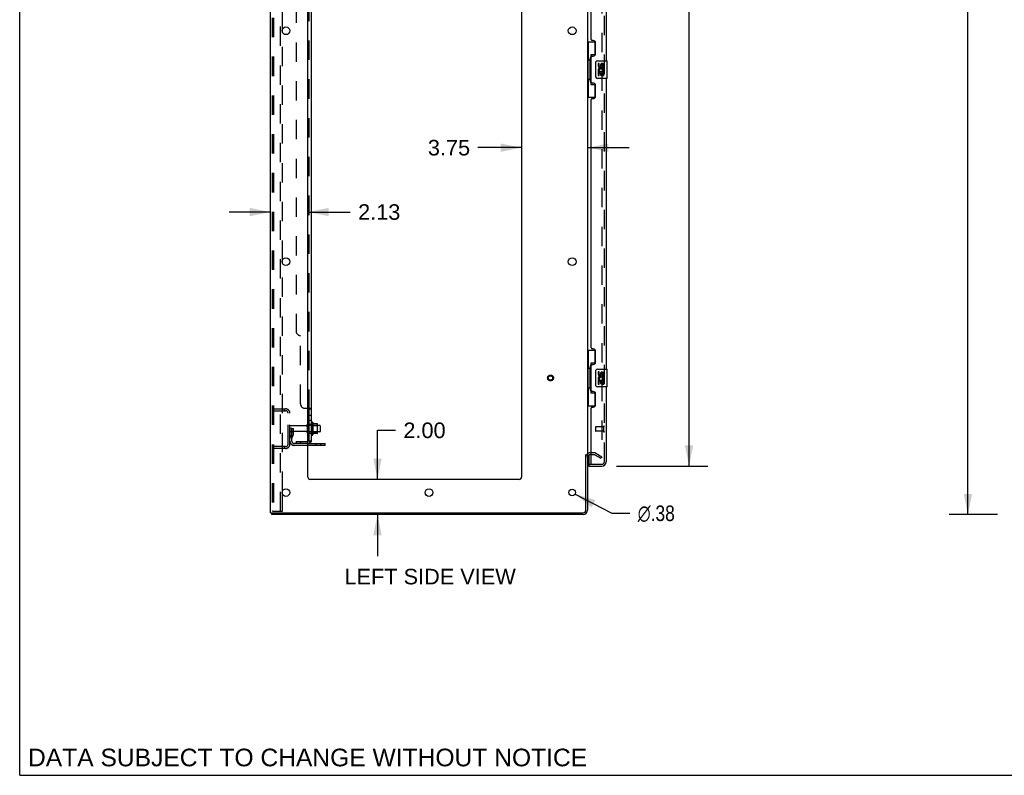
# Model space of a CAD drawing. Header units: inches. Extents: x 0 to 200, y 0 to 129.
# Tile 1 of 98: x 0 to 56, y 0 to 43. Entities that reach past the tile are written whole.
import ezdxf

# ---------------------------------------------------------------- set-up
doc = ezdxf.new("R2010")
doc.units = ezdxf.units.IN
doc.header["$LTSCALE"] = 11
doc.header["$MEASUREMENT"] = 0
doc.linetypes.add('HIDDEN', pattern=[0.2, 0.1, -0.1])
doc.layers.get('0').update_dxf_attribs({"linetype": 'CONTINUOUS'})
for name, color, linetype in [('DEFAULT_2', 8, 'HIDDEN'), ('DIMENSIONS', 7, 'CONTINUOUS'), ('DOOR_ASSEMBLY', 7, 'CONTINUOUS'), ('SUBPANEL', 7, 'CONTINUOUS')]:
    doc.layers.add(name, color=color, linetype=linetype)
doc.styles.get("Standard").update_dxf_attribs({"font": 'arial.ttf'})
doc.styles.add('TEXTSTYLE_1', font='gdt', dxfattribs={"width": 0.8})
doc.dimstyles.new('DIMSTYLE_1', dxfattribs={"dimtxt": 0.882353, "dimasz": 1.176471, "dimexe": 0.09, "dimexo": 0.07, "dimgap": 0.0375, "dimtad": 0, "dimtih": 1, "dimtoh": 1, "dimzin": 4, "dimdsep": 46, "dimtxsty": 'Standard', "dimblk": '_FILLED', "dimblk1": '_FILLED', "dimblk2": '_FILLED', "dimcen": 0.09, "dimadec": 3, "dimazin": 1, "dimtfac": 1, "dimtdec": 3, "dimtofl": 0, "dimtmove": 0, "dimatfit": 3, "dimldrblk": '_FILLED', "dimfxl": 0, "dimtolj": 1, "dimtzin": 4, "dimarcsym": 0})
doc.dimstyles.new('DIMSTYLE_2', dxfattribs={"dimtxt": 0.882353, "dimasz": 1.176471, "dimexe": 0.09, "dimexo": 0.07, "dimgap": 0.09, "dimtad": 0, "dimtih": 1, "dimtoh": 1, "dimzin": 4, "dimdsep": 46, "dimtxsty": 'Standard', "dimblk": '_FILLED', "dimblk1": '_FILLED', "dimblk2": '_FILLED', "dimcen": 0.09, "dimadec": 3, "dimazin": 1, "dimtfac": 1, "dimtdec": 3, "dimtofl": 0, "dimtmove": 0, "dimatfit": 1, "dimldrblk": '_FILLED', "dimfxl": 0, "dimtolj": 1, "dimtzin": 4, "dimarcsym": 0})

# ---------------------------------------------------------------- blocks, each defined once
blk = doc.blocks.new('_FILLED')
at = {"color": 0, "linetype": 'ByBlock'}
blk.add_solid([(0, 0), (-1, 0.2), (-1, -0.2)], dxfattribs=at)
blk = doc.blocks.new('*D9')
at = {"layer": 'DIMENSIONS', "color": 2, "linetype": 'Continuous'}
for p, q in [((33.871, 80.042), (39.053, 80.042)), ((37.994, 80.042), (37.994, 50.267)), ((37.994, 17.542), (37.994, 47.179)), ((33.871, 17.542), (39.053, 17.542))]:
    blk.add_line(p, q, dxfattribs=at)
at = {"layer": 'DIMENSIONS', "color": 2, "linetype": 'Continuous', "xscale": 1.1764705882, "yscale": 1.1764705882, "zscale": 1.1764705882}
for p, rotation in [((37.994, 80.042), 90), ((37.994, 17.542), 270)]:
    blk.add_blockref('_FILLED', p, dxfattribs=dict(at, rotation=rotation))
at = {"layer": 'DIMENSIONS', "color": 2, "linetype": 'Continuous', "insert": (37.994, 49.826), "char_height": 0.8824, "width": 3.69342, "attachment_point": 2, "line_spacing_factor": 0.9}
blk.add_mtext('62.50\\PDOOR', dxfattribs=at)
blk = doc.blocks.new('*D12')
at = {"layer": 'DIMENSIONS', "color": 2, "linetype": 'Continuous'}
for p, q in [((20.309, 16.792), (20.309, 19.575)), ((20.309, 19.575), (21.338, 19.575)), ((20.309, 14.792), (20.309, 12.439))]:
    blk.add_line(p, q, dxfattribs=at)
at = {"layer": 'DIMENSIONS', "color": 2, "linetype": 'Continuous', "xscale": 1.1764705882, "yscale": 1.1764705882, "zscale": 1.1764705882}
for p, rotation in [((20.309, 16.792), 270), ((20.309, 14.792), 90)]:
    blk.add_blockref('_FILLED', p, dxfattribs=dict(at, rotation=rotation))
at = {"layer": 'DIMENSIONS', "color": 2, "linetype": 'Continuous', "insert": (21.779, 20.016), "char_height": 0.8824, "width": 2.39777, "attachment_point": 1, "line_spacing_factor": 0.9}
blk.add_mtext('2.00', dxfattribs=at)
blk = doc.blocks.new('*D13')
at = {"layer": 'DIMENSIONS', "color": 2, "linetype": 'Continuous'}
for p, q in [((14.236, 31.958), (11.883, 31.958)), ((16.361, 31.958), (18.767, 31.958))]:
    blk.add_line(p, q, dxfattribs=at)
at = {"layer": 'DIMENSIONS', "color": 2, "linetype": 'Continuous', "xscale": 1.1764705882, "yscale": 1.1764705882, "zscale": 1.1764705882}
blk.add_blockref('_FILLED', (14.236, 31.958), dxfattribs=at)
at = {"layer": 'DIMENSIONS', "color": 2, "linetype": 'Continuous', "xscale": 1.1764705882, "yscale": 1.1764705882, "zscale": 1.1764705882, "rotation": 180}
blk.add_blockref('_FILLED', (16.361, 31.958), dxfattribs=at)
at = {"layer": 'DIMENSIONS', "color": 2, "linetype": 'Continuous', "insert": (19.208, 32.399), "char_height": 0.8824, "width": 2.39777, "attachment_point": 1, "line_spacing_factor": 0.9}
blk.add_mtext('2.13', dxfattribs=at)
blk = doc.blocks.new('*D14')
at = {"layer": 'DIMENSIONS', "color": 2, "linetype": 'Continuous'}
for p, q in [((28.486, 35.611), (26.01, 35.611)), ((32.236, 35.611), (34.589, 35.611))]:
    blk.add_line(p, q, dxfattribs=at)
at = {"layer": 'DIMENSIONS', "color": 2, "linetype": 'Continuous', "xscale": 1.1764705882, "yscale": 1.1764705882, "zscale": 1.1764705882}
blk.add_blockref('_FILLED', (28.486, 35.611), dxfattribs=at)
at = {"layer": 'DIMENSIONS', "color": 2, "linetype": 'Continuous', "xscale": 1.1764705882, "yscale": 1.1764705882, "zscale": 1.1764705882, "rotation": 180}
blk.add_blockref('_FILLED', (32.236, 35.611), dxfattribs=at)
at = {"layer": 'DIMENSIONS', "color": 2, "linetype": 'Continuous', "insert": (25.569, 36.052), "char_height": 0.8824, "width": 2.39777, "attachment_point": 3, "line_spacing_factor": 0.9}
blk.add_mtext('3.75', dxfattribs=at)
blk = doc.blocks.new('*D18')
at = {"layer": 'DIMENSIONS', "color": 2, "linetype": 'Continuous'}
for p, q in [((55.5, 82.792), (52.767, 82.792)), ((53.826, 82.792), (53.826, 49.674)), ((53.826, 14.792), (53.826, 47.91)), ((55.5, 14.792), (52.767, 14.792))]:
    blk.add_line(p, q, dxfattribs=at)
at = {"layer": 'DIMENSIONS', "color": 2, "linetype": 'Continuous', "xscale": 1.1764705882, "yscale": 1.1764705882, "zscale": 1.1764705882}
for p, rotation in [((53.826, 82.792), 90), ((53.826, 14.792), 270)]:
    blk.add_blockref('_FILLED', p, dxfattribs=dict(at, rotation=rotation))
at = {"layer": 'DIMENSIONS', "color": 2, "linetype": 'Continuous', "insert": (53.826, 49.233), "char_height": 0.8824, "width": 3.08332, "attachment_point": 2, "line_spacing_factor": 0.9}
blk.add_mtext('68.00', dxfattribs=at)
blk = doc.blocks.new('*D20')
at = {"layer": 'DIMENSIONS', "color": 2, "linetype": 'Continuous'}
for p, q in [((31.527, 15.955), (33.613, 14.866)), ((33.613, 14.866), (34.642, 14.866))]:
    blk.add_line(p, q, dxfattribs=at)
at = {"layer": 'DIMENSIONS', "color": 2, "linetype": 'Continuous', "xscale": 1.1764705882, "yscale": 1.1764705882, "zscale": 1.1764705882, "rotation": 152.4363683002}
blk.add_blockref('_FILLED', (31.527, 15.955), dxfattribs=at)
at = {"layer": 'DIMENSIONS', "color": 2, "linetype": 'Continuous', "insert": (35.083, 15.308), "char_height": 0.88235, "width": 2.88869, "attachment_point": 1, "line_spacing_factor": 0.9, "style": 'TEXTSTYLE_1'}
blk.add_mtext('{\\fgdt;n}\\fArial;.38', dxfattribs=at)

msp = doc.modelspace()

# ---------------------------------------------------------------- linework, layer by layer
at = {"color": 7, "linetype": 'Continuous'}
for p, q in [((0, 0), (0, 129.412)), ((16.635, 20.023), (16.635, 19.311)), ((16.89, 19.945), (16.662, 19.945)), ((16.901, 19.411), (16.901, 19.923)), ((17.035, 19.855), (16.901, 19.855)), ((17.065, 19.825), (17.065, 19.51)), ((16.89, 19.39), (16.662, 19.39)), ((17.035, 19.48), (16.901, 19.48)), ((17.34, 18.719), (16.361, 18.719)), ((17.34, 18.719), (17.34, 18.823)), ((32.132, 18.188), (32.236, 18.188)), ((14.288, 14.896), (14.288, 14.792)), ((14.292, 14.896), (14.326, 14.896)), ((0, 0), (200, 0))]:
    msp.add_line(p, q, dxfattribs=at)
at = {"color": 3, "linetype": 'Continuous'}
for p, q in [((14.236, 14.896), (14.236, 82.688)), ((16.361, 16.917), (16.361, 79.292)), ((28.486, 79.292), (28.486, 16.917)), ((32.236, 79.344), (32.236, 18.24)), ((14.915, 42.145), (14.915, 42.339)), ((14.915, 29.045), (14.915, 29.239)), ((16.361, 18.823), (17.34, 18.823)), ((32.132, 15.039), (32.132, 18.199)), ((32.236, 18.188), (32.236, 15.039)), ((32.44, 18.188), (32.378, 18.188)), ((28.361, 16.792), (16.486, 16.792)), ((14.915, 15.945), (14.915, 16.139)), ((14.236, 14.896), (14.292, 14.896)), ((31.989, 14.792), (14.288, 14.792)), ((14.326, 14.896), (31.989, 14.896))]:
    msp.add_line(p, q, dxfattribs=at)
for centre, radius in [((15.111, 42.242), 0.219), ((31.361, 42.242), 0.219), ((15.111, 29.142), 0.219), ((31.361, 29.142), 0.219), ((15.111, 16.042), 0.219), ((23.236, 16.042), 0.219), ((31.361, 16.042), 0.188)]:
    msp.add_circle(centre, radius, dxfattribs=at)
at = {"color": 7, "linetype": 'Continuous'}
for centre, radius, start, end in [((16.385, 19.925), 0.055, 360, 115.9094), ((16.603, 20.001), 0.0384, 34.4497, 180), ((16.034, 19.667), 0.698, 23.9679, 30.6631), ((16.681, 19.955), 0.01, 203.9679, 270), ((16.89, 19.935), 0.01, 5.1938, 90), ((16.759, 19.923), 0.141, 0, 5.2081), ((17.035, 19.825), 0.03, 360, 90), ((16.385, 19.41), 0.055, 244.0906, 0), ((16.603, 19.333), 0.0384, 180, 325.5503), ((16.034, 19.667), 0.698, 329.3369, 336.0321), ((16.681, 19.38), 0.01, 90, 156.0321), ((16.89, 19.4), 0.01, 270, 354.8062), ((16.759, 19.411), 0.141, 354.7919, 360), ((17.035, 19.51), 0.03, 270, 0)]:
    msp.add_arc(centre, radius, start, end, dxfattribs=at)
at = {"color": 3, "linetype": 'Continuous'}
for centre, radius, start, end in [((32.378, 18.046), 0.142, 90, 180), ((16.486, 16.917), 0.125, 180, 270), ((28.361, 16.917), 0.125, 270, 360), ((31.989, 15.039), 0.246, 270, 360), ((31.989, 15.039), 0.142, 270, 360)]:
    msp.add_arc(centre, radius, start, end, dxfattribs=at)
at = {"layer": 'DEFAULT_2', "color": 8, "linetype": 'HIDDEN'}
for p, q in [((14.34, 82.575), (14.34, 15.01)), ((14.413, 82.575), (14.413, 15.01)), ((14.811, 14.98), (14.811, 82.605)), ((33.048, 79.526), (33.048, 18.058)), ((14.915, 42.339), (14.915, 55.245)), ((14.915, 29.239), (14.915, 42.145)), ((14.915, 16.139), (14.915, 29.045)), ((14.34, 20.792), (15.093, 20.792)), ((14.34, 20.688), (15.093, 20.688)), ((15.012, 20.792), (15.012, 20.688)), ((15.236, 18.789), (15.236, 20.546)), ((15.34, 18.789), (15.34, 20.546)), ((15.444, 19.667), (15.34, 19.667)), ((16.267, 19.832), (15.37, 19.832)), ((15.43, 19.327), (15.43, 19.667)), ((15.444, 19.667), (15.534, 19.667)), ((15.444, 18.966), (15.444, 19.667)), ((15.534, 19.327), (15.534, 19.667)), ((16.33, 19.41), (16.33, 19.925)), ((16.44, 19.41), (16.44, 19.925)), ((16.901, 19.855), (16.44, 19.855)), ((16.565, 20.001), (16.565, 19.333)), ((16.585, 19.851), (16.565, 19.871)), ((16.585, 19.851), (16.881, 19.851)), ((16.585, 19.851), (16.585, 19.484)), ((16.881, 19.851), (16.901, 19.871)), ((16.881, 19.851), (16.881, 19.484)), ((16.267, 19.502), (15.37, 19.502)), ((15.428, 19.321), (15.379, 19.253)), ((15.43, 19.492), (15.534, 19.492)), ((15.512, 19.26), (15.463, 19.192)), ((16.901, 19.48), (16.44, 19.48)), ((16.585, 19.484), (16.565, 19.464)), ((16.585, 19.484), (16.881, 19.484)), ((16.881, 19.484), (16.901, 19.464)), ((15.093, 18.646), (14.34, 18.646)), ((15.093, 18.542), (14.34, 18.542)), ((15.012, 18.646), (15.012, 18.542)), ((16.361, 18.823), (15.586, 18.823)), ((16.361, 18.719), (15.586, 18.719)), ((16.837, 18.719), (16.837, 18.823)), ((17.093, 18.719), (17.093, 18.823)), ((32.64, 18.292), (32.378, 18.292)), ((32.64, 18.188), (32.44, 18.188)), ((32.656, 18.184), (32.996, 17.987)), ((32.708, 18.274), (33.048, 18.078)), ((32.996, 17.987), (33.048, 18.078)), ((14.915, 14.98), (14.915, 15.945)), ((14.361, 14.98), (14.355, 14.981)), ((14.361, 14.98), (14.434, 14.98)), ((14.434, 14.98), (14.429, 14.981)), ((14.434, 14.98), (14.915, 14.98))]:
    msp.add_line(p, q, dxfattribs=at)
for points in [[(33.031, 18.038), (33.031, 18.038), (33.029, 18.038), (33.027, 18.038), (33.025, 18.039), (33.023, 18.04)], [(33.048, 18.058), (33.048, 18.055), (33.048, 18.053), (33.047, 18.051), (33.046, 18.049), (33.045, 18.047), (33.044, 18.045), (33.043, 18.043), (33.042, 18.042), (33.04, 18.041), (33.038, 18.04), (33.036, 18.039), (33.035, 18.038), (33.033, 18.038), (33.031, 18.038)], [(14.34, 15.01), (14.34, 15.002), (14.342, 14.995), (14.346, 14.988), (14.35, 14.984), (14.355, 14.981)], [(14.413, 15.01), (14.414, 15.002), (14.416, 14.995), (14.419, 14.988), (14.424, 14.984), (14.429, 14.981)]]:
    msp.add_lwpolyline(points, dxfattribs=at)
for radius in [0.164, 0.124]:
    msp.add_circle((30.132, 22.542), radius, dxfattribs=at)
for centre, radius, start, end in [((15.093, 20.546), 0.246, 0, 90), ((15.093, 20.546), 0.142, 0, 90), ((15.37, 19.802), 0.03, 90, 180), ((16.267, 19.895), 0.0625, 270, 360), ((16.385, 19.925), 0.055, 115.9094, 180), ((15.37, 19.532), 0.03, 180, 270), ((15.548, 19.131), 0.208, 144.2461, 180), ((15.42, 19.327), 0.01, 324.2461, 360), ((15.548, 19.131), 0.104, 144.2461, 180), ((15.42, 19.327), 0.114, 324.2461, 360), ((16.267, 19.44), 0.0625, 0, 90), ((16.385, 19.41), 0.055, 180, 244.0906), ((15.093, 18.789), 0.246, 270, 360), ((15.093, 18.789), 0.142, 270, 360), ((15.586, 18.966), 0.246, 180, 270), ((15.586, 18.966), 0.142, 180, 270), ((32.378, 18.046), 0.246, 90, 180), ((32.64, 18.155), 0.137, 60, 90), ((32.64, 18.155), 0.033, 60, 90)]:
    msp.add_arc(centre, radius, start, end, dxfattribs=at)
at = {"layer": 'DOOR_ASSEMBLY', "color": 8, "linetype": 'HIDDEN'}
for p, q in [((33.19, 17.789), (33.19, 79.796)), ((32.69, 19.76), (32.69, 19.532)), ((33.147, 19.77), (32.7, 19.77)), ((33.147, 19.788), (33.147, 19.504)), ((33.147, 19.522), (32.7, 19.522)), ((32.315, 17.646), (32.46, 17.646)), ((32.46, 17.646), (33.047, 17.646))]:
    msp.add_line(p, q, dxfattribs=at)
at = {"layer": 'DOOR_ASSEMBLY', "color": 3, "linetype": 'Continuous'}
for p, q in [((33.294, 57.042), (33.294, 40.542)), ((32.44, 41.75), (32.44, 55.835)), ((32.56, 41.69), (32.5, 41.69)), ((32.69, 40.94), (32.69, 41.56)), ((32.5, 40.81), (32.56, 40.81)), ((32.44, 39.335), (32.44, 40.75)), ((32.56, 39.275), (32.5, 39.275)), ((32.69, 38.525), (32.69, 39.145)), ((33.294, 39.542), (33.294, 23.042)), ((32.44, 24.25), (32.44, 38.335)), ((32.5, 38.395), (32.56, 38.395)), ((32.56, 24.19), (32.5, 24.19)), ((32.69, 23.44), (32.69, 24.06)), ((32.44, 21.835), (32.44, 23.25)), ((32.5, 23.31), (32.56, 23.31)), ((33.294, 22.042), (33.294, 17.789)), ((32.56, 21.775), (32.5, 21.775)), ((32.69, 21.025), (32.69, 21.645)), ((32.44, 17.666), (32.44, 20.835)), ((32.5, 20.895), (32.56, 20.895)), ((32.315, 17.542), (33.047, 17.542))]:
    msp.add_line(p, q, dxfattribs=at)
at = {"layer": 'DOOR_ASSEMBLY', "color": 7, "linetype": 'Continuous'}
for p, q in [((32.236, 41.617), (32.676, 41.617)), ((32.275, 41.617), (32.275, 40.592)), ((32.64, 41.617), (32.64, 40.837)), ((32.64, 40.882), (32.413, 40.882)), ((32.413, 40.882), (32.413, 39.202)), ((32.253, 40.592), (32.376, 40.592)), ((32.253, 40.592), (32.253, 39.492)), ((32.376, 40.622), (32.376, 40.643)), ((32.376, 39.492), (32.376, 40.592)), ((32.699, 39.642), (32.699, 40.442)), ((32.799, 40.542), (33.339, 40.542)), ((32.899, 40.388), (32.836, 40.388)), ((32.836, 40.388), (32.836, 40.252)), ((32.899, 40.252), (32.899, 40.388)), ((32.964, 40.314), (32.964, 40.245)), ((33.025, 40.252), (33.025, 40.294)), ((33.088, 40.294), (33.088, 40.157)), ((33.151, 40.157), (33.151, 40.294)), ((33.354, 39.557), (33.354, 40.527)), ((32.854, 39.927), (32.836, 39.927)), ((32.836, 39.927), (32.836, 39.696)), ((32.836, 39.696), (32.899, 39.696)), ((32.889, 39.927), (32.916, 39.946)), ((32.889, 39.927), (33.151, 39.927)), ((32.899, 39.864), (32.964, 39.864)), ((32.899, 39.696), (32.899, 39.864)), ((32.964, 39.864), (32.964, 39.728)), ((32.964, 39.728), (33.025, 39.728)), ((33.025, 39.864), (33.088, 39.864)), ((33.025, 39.728), (33.025, 39.864)), ((33.08, 39.963), (33.138, 39.938)), ((33.088, 40.157), (33.151, 40.157)), ((33.088, 39.864), (33.088, 39.696)), ((33.088, 39.696), (33.151, 39.696)), ((33.151, 39.696), (33.151, 39.927)), ((32.253, 39.492), (32.376, 39.492)), ((32.275, 39.492), (32.275, 38.467)), ((32.376, 39.441), (32.376, 39.462)), ((32.413, 39.202), (32.64, 39.202)), ((32.64, 39.247), (32.64, 38.467)), ((33.339, 39.542), (32.799, 39.542)), ((32.236, 38.467), (32.676, 38.467)), ((32.236, 24.117), (32.676, 24.117)), ((32.275, 24.117), (32.275, 23.092)), ((32.64, 24.117), (32.64, 23.337)), ((32.253, 23.092), (32.376, 23.092)), ((32.253, 23.092), (32.253, 21.992)), ((32.376, 23.122), (32.376, 23.143)), ((32.376, 21.992), (32.376, 23.092)), ((32.64, 23.382), (32.413, 23.382)), ((32.413, 23.382), (32.413, 21.702)), ((32.699, 22.142), (32.699, 22.942)), ((32.799, 23.042), (33.339, 23.042)), ((33.354, 22.057), (33.354, 23.027)), ((32.899, 22.888), (32.836, 22.888)), ((32.836, 22.888), (32.836, 22.752)), ((32.854, 22.427), (32.836, 22.427)), ((32.836, 22.427), (32.836, 22.196)), ((32.889, 22.427), (32.916, 22.446)), ((32.889, 22.427), (33.151, 22.427)), ((32.899, 22.752), (32.899, 22.888)), ((32.899, 22.364), (32.964, 22.364)), ((32.899, 22.196), (32.899, 22.364)), ((32.964, 22.814), (32.964, 22.745)), ((32.964, 22.364), (32.964, 22.228)), ((33.025, 22.752), (33.025, 22.794)), ((33.025, 22.364), (33.088, 22.364)), ((33.025, 22.228), (33.025, 22.364)), ((33.08, 22.463), (33.138, 22.438)), ((33.088, 22.794), (33.088, 22.657)), ((33.088, 22.657), (33.151, 22.657)), ((33.088, 22.364), (33.088, 22.196)), ((33.151, 22.657), (33.151, 22.794)), ((33.151, 22.196), (33.151, 22.427)), ((32.253, 21.992), (32.376, 21.992)), ((32.275, 21.992), (32.275, 20.967)), ((32.376, 21.941), (32.376, 21.962)), ((33.339, 22.042), (32.799, 22.042)), ((32.836, 22.196), (32.899, 22.196)), ((32.964, 22.228), (33.025, 22.228)), ((33.088, 22.196), (33.151, 22.196)), ((32.413, 21.702), (32.64, 21.702)), ((32.64, 21.747), (32.64, 20.967)), ((32.236, 20.967), (32.676, 20.967)), ((32.315, 18.173), (32.315, 17.666)), ((32.315, 17.646), (32.315, 17.542))]:
    msp.add_line(p, q, dxfattribs=at)
for points in [[(32.413, 40.858), (32.413, 40.855), (32.413, 40.851), (32.414, 40.847), (32.415, 40.843), (32.417, 40.838), (32.419, 40.833), (32.422, 40.828), (32.425, 40.822), (32.428, 40.815), (32.432, 40.808), (32.436, 40.801), (32.441, 40.793), (32.446, 40.785), (32.449, 40.781)], [(32.699, 40.442), (32.699, 40.448), (32.699, 40.455), (32.7, 40.461), (32.702, 40.467), (32.703, 40.473), (32.705, 40.478)], [(32.449, 39.303), (32.446, 39.299), (32.441, 39.291), (32.436, 39.283), (32.432, 39.276), (32.428, 39.269), (32.425, 39.263), (32.422, 39.257), (32.419, 39.251), (32.417, 39.246), (32.415, 39.241), (32.414, 39.237), (32.413, 39.233), (32.413, 39.229), (32.413, 39.226)], [(32.705, 39.606), (32.703, 39.612), (32.702, 39.617), (32.7, 39.623), (32.699, 39.63), (32.699, 39.636), (32.699, 39.642)], [(32.413, 23.358), (32.413, 23.355), (32.413, 23.351), (32.414, 23.347), (32.415, 23.343), (32.417, 23.338), (32.419, 23.333), (32.422, 23.328), (32.425, 23.322), (32.428, 23.315), (32.432, 23.308), (32.436, 23.301), (32.441, 23.293), (32.446, 23.285), (32.449, 23.281)], [(32.699, 22.942), (32.699, 22.948), (32.699, 22.955), (32.7, 22.961), (32.702, 22.967), (32.703, 22.973), (32.705, 22.978)], [(32.449, 21.803), (32.446, 21.799), (32.441, 21.791), (32.436, 21.783), (32.432, 21.776), (32.428, 21.769), (32.425, 21.763), (32.422, 21.757), (32.419, 21.751), (32.417, 21.746), (32.415, 21.741), (32.414, 21.737), (32.413, 21.733), (32.413, 21.729), (32.413, 21.726)], [(32.705, 22.106), (32.703, 22.112), (32.702, 22.117), (32.7, 22.123), (32.699, 22.13), (32.699, 22.136), (32.699, 22.142)]]:
    msp.add_lwpolyline(points, dxfattribs=at)
at = {"layer": 'DOOR_ASSEMBLY', "color": 3, "linetype": 'Continuous'}
for centre, radius, start, end in [((32.5, 41.75), 0.06, 180, 270), ((32.56, 41.56), 0.13, 0, 90), ((32.5, 40.75), 0.06, 90, 180), ((32.56, 40.94), 0.13, 270, 360), ((32.5, 39.335), 0.06, 180, 270), ((32.56, 39.145), 0.13, 0, 90), ((32.5, 38.335), 0.06, 90, 180), ((32.56, 38.525), 0.13, 270, 360), ((32.5, 24.25), 0.06, 180, 270), ((32.56, 24.06), 0.13, 0, 90), ((32.5, 23.25), 0.06, 90, 180), ((32.56, 23.44), 0.13, 270, 360), ((32.5, 21.835), 0.06, 180, 270), ((32.56, 21.645), 0.13, 0, 90), ((32.5, 20.835), 0.06, 90, 180), ((32.56, 21.025), 0.13, 270, 360), ((32.46, 17.666), 0.02, 180, 270), ((33.047, 17.789), 0.246, 270, 360)]:
    msp.add_arc(centre, radius, start, end, dxfattribs=at)
at = {"layer": 'DOOR_ASSEMBLY', "color": 7, "linetype": 'Continuous'}
for centre, radius, start, end in [((32.799, 40.442), 0.1, 90, 158.7946), ((32.931, 40.252), 0.0943, 180, 360), ((32.931, 40.252), 0.0314, 180, 261.2295), ((32.93, 40.256), 0.0362, 263.4285, 341.7628), ((33.056, 40.294), 0.0943, 68.6999, 167.4338), ((33.056, 40.294), 0.0314, 0, 180.0485), ((33.056, 40.294), 0.0943, 0, 68.6704), ((33.339, 40.527), 0.015, 0, 90), ((32.99, 40), 0.154, 161.4199, 206.1963), ((32.993, 40), 0.157, 336.5966, 161.8791), ((32.993, 40), 0.157, 205.737, 207.8532), ((32.993, 40), 0.0943, 336.5966, 215.1122), ((32.799, 39.642), 0.1, 201.205, 270), ((33.339, 39.557), 0.015, 270, 360), ((32.799, 22.942), 0.1, 90, 158.7946), ((33.339, 23.027), 0.015, 0, 90), ((32.931, 22.752), 0.0943, 180, 360), ((32.99, 22.5), 0.154, 161.4199, 206.1963), ((32.993, 22.5), 0.157, 336.5966, 161.8791), ((32.993, 22.5), 0.157, 205.737, 207.8532), ((32.931, 22.752), 0.0314, 180, 261.2295), ((32.993, 22.5), 0.0943, 336.5966, 215.1122), ((32.93, 22.756), 0.0362, 263.4285, 341.7628), ((33.056, 22.794), 0.0943, 68.6999, 167.4338), ((33.056, 22.794), 0.0314, 0, 180.0485), ((33.056, 22.794), 0.0943, 0, 68.6704), ((32.799, 22.142), 0.1, 201.205, 270), ((33.339, 22.057), 0.015, 270, 360), ((32.335, 17.666), 0.02, 180, 270), ((33.13, 17.932), 0.26, 267.3947, 270)]:
    msp.add_arc(centre, radius, start, end, dxfattribs=at)
at = {"layer": 'DOOR_ASSEMBLY', "color": 8, "linetype": 'HIDDEN'}
for centre, radius, start, end in [((32.7, 19.76), 0.01, 90, 180), ((33.168, 19.788), 0.0215, 0, 180), ((32.7, 19.532), 0.01, 180, 270), ((33.168, 19.504), 0.0215, 180, 360), ((33.047, 17.789), 0.142, 270, 360)]:
    msp.add_arc(centre, radius, start, end, dxfattribs=at)
at = {"layer": 'DOOR_ASSEMBLY', "color": 7, "linetype": 'Continuous'}
for centre, start_param, end_param in [((32.48, 40.633), 0.699287, 1.51401), ((32.48, 40.633), -4.655602, -3.84088), ((32.48, 39.452), 0.699287, 1.51401), ((32.48, 39.452), -4.655602, -3.84088), ((32.48, 23.133), 0.699287, 1.51401), ((32.48, 23.133), -4.655602, -3.84088), ((32.48, 21.952), 0.699287, 1.51401), ((32.48, 21.952), -4.655602, -3.84088)]:
    msp.add_ellipse(centre, major_axis=(0, 0.18), ratio=0.579493, start_param=start_param, end_param=end_param, dxfattribs=at)
at = {"layer": 'SUBPANEL', "color": 3, "linetype": 'Continuous'}
for p, q in [((16.565, 18.948), (16.565, 78.636)), ((16.361, 20.823), (16.511, 20.823))]:
    msp.add_line(p, q, dxfattribs=at)
at = {"layer": 'SUBPANEL', "color": 8, "linetype": 'HIDDEN'}
for p, q in [((16.44, 20.788), (16.44, 76.796)), ((15.69, 72.386), (15.69, 25.198)), ((15.94, 21.073), (15.94, 24.948)), ((16.19, 20.823), (16.361, 20.823)), ((16.414, 20.82), (16.414, 20.818)), ((16.436, 20.795), (16.437, 20.794)), ((16.438, 20.792), (16.439, 20.791)), ((16.44, 20.426), (16.565, 20.426)), ((16.44, 20.145), (16.565, 20.145)), ((16.44, 19.917), (16.565, 19.917)), ((16.44, 19.417), (16.565, 19.417)), ((15.69, 18.948), (16.328, 18.948)), ((15.69, 18.948), (15.69, 18.823)), ((16.328, 18.823), (15.69, 18.823)), ((15.94, 18.948), (15.94, 18.823)), ((16.464, 18.948), (16.414, 18.989)), ((16.439, 18.969), (16.44, 18.968)), ((16.474, 18.954), (16.472, 18.955)), ((16.475, 18.954), (16.474, 18.954)), ((16.477, 18.953), (16.475, 18.954)), ((16.479, 18.953), (16.477, 18.953)), ((16.48, 18.952), (16.479, 18.953)), ((16.482, 18.952), (16.48, 18.952)), ((16.483, 18.951), (16.482, 18.952)), ((16.484, 18.951), (16.483, 18.951))]:
    msp.add_line(p, q, dxfattribs=at)
at = {"layer": 'SUBPANEL', "color": 7, "linetype": 'Continuous'}
for p, q in [((16.44, 20.788), (16.565, 20.788)), ((16.44, 18.948), (16.44, 20.788)), ((16.44, 18.948), (16.565, 18.948)), ((16.511, 18.91), (16.464, 18.948))]:
    msp.add_line(p, q, dxfattribs=at)
at = {"layer": 'SUBPANEL', "color": 8, "linetype": 'HIDDEN'}
for points in [[(16.414, 20.823), (16.414, 20.822), (16.414, 20.82)], [(16.414, 20.817), (16.414, 20.815), (16.415, 20.814), (16.416, 20.812), (16.417, 20.81), (16.418, 20.809)], [(16.42, 20.808), (16.422, 20.806), (16.423, 20.805)], [(16.431, 20.8), (16.433, 20.798), (16.435, 20.797)], [(16.439, 20.791), (16.439, 20.789), (16.44, 20.788)], [(16.511, 20.823), (16.513, 20.822), (16.515, 20.82), (16.518, 20.819), (16.521, 20.817)], [(16.552, 20.803), (16.554, 20.802), (16.557, 20.8), (16.559, 20.798), (16.561, 20.796), (16.563, 20.794)], [(16.564, 20.792), (16.564, 20.791), (16.565, 20.789), (16.565, 20.788)], [(16.472, 18.955), (16.471, 18.955), (16.47, 18.956), (16.469, 18.956), (16.468, 18.956), (16.467, 18.957), (16.466, 18.957), (16.465, 18.957), (16.464, 18.958), (16.463, 18.958), (16.462, 18.958), (16.461, 18.959), (16.46, 18.959), (16.459, 18.959), (16.458, 18.96), (16.458, 18.96), (16.457, 18.961), (16.456, 18.961), (16.455, 18.961), (16.454, 18.962), (16.453, 18.962), (16.452, 18.963), (16.451, 18.963), (16.45, 18.963), (16.45, 18.964), (16.449, 18.964), (16.448, 18.964), (16.447, 18.965), (16.447, 18.965), (16.446, 18.966), (16.445, 18.966), (16.444, 18.966), (16.444, 18.967), (16.443, 18.967), (16.442, 18.967), (16.442, 18.968), (16.441, 18.968), (16.44, 18.968), (16.44, 18.969), (16.439, 18.969), (16.438, 18.97), (16.438, 18.97), (16.437, 18.97), (16.437, 18.97), (16.436, 18.971), (16.436, 18.971), (16.436, 18.971), (16.436, 18.971)], [(16.436, 18.971), (16.436, 18.971), (16.436, 18.971), (16.436, 18.971), (16.436, 18.971), (16.436, 18.971), (16.436, 18.971), (16.437, 18.971), (16.437, 18.97), (16.437, 18.97), (16.438, 18.97), (16.438, 18.969), (16.439, 18.969), (16.439, 18.969)], [(16.437, 18.956), (16.438, 18.954), (16.439, 18.952), (16.439, 18.95), (16.44, 18.948)], [(16.499, 18.948), (16.499, 18.948), (16.499, 18.948), (16.499, 18.948), (16.499, 18.948), (16.499, 18.948), (16.498, 18.948), (16.498, 18.948), (16.497, 18.948), (16.497, 18.949), (16.496, 18.949), (16.496, 18.949), (16.495, 18.949), (16.494, 18.949), (16.494, 18.949), (16.493, 18.949), (16.493, 18.949), (16.492, 18.949), (16.491, 18.95), (16.491, 18.95), (16.49, 18.95), (16.489, 18.95), (16.489, 18.95), (16.488, 18.95), (16.487, 18.95), (16.487, 18.951), (16.486, 18.951), (16.485, 18.951), (16.484, 18.951)], [(16.496, 18.948), (16.497, 18.948), (16.497, 18.948), (16.498, 18.948), (16.498, 18.948), (16.499, 18.948), (16.499, 18.948), (16.499, 18.948), (16.499, 18.948), (16.499, 18.948)]]:
    msp.add_lwpolyline(points, dxfattribs=at)
at = {"layer": 'SUBPANEL', "color": 7, "linetype": 'Continuous'}
for points in [[(16.414, 20.823), (16.414, 20.822), (16.414, 20.82), (16.414, 20.818), (16.414, 20.817), (16.414, 20.815), (16.415, 20.814), (16.416, 20.812), (16.417, 20.81), (16.418, 20.809), (16.42, 20.808), (16.422, 20.806), (16.423, 20.805), (16.425, 20.804), (16.427, 20.802), (16.429, 20.801), (16.431, 20.8), (16.433, 20.798), (16.435, 20.797), (16.436, 20.795), (16.437, 20.794), (16.438, 20.792), (16.439, 20.791), (16.439, 20.789), (16.44, 20.788)], [(16.414, 18.989), (16.414, 18.988), (16.414, 18.988), (16.414, 18.987), (16.414, 18.986), (16.414, 18.985), (16.415, 18.984), (16.416, 18.982), (16.417, 18.981), (16.418, 18.979), (16.42, 18.978), (16.422, 18.976), (16.425, 18.972)], [(16.425, 18.972), (16.427, 18.97), (16.429, 18.968), (16.431, 18.965), (16.433, 18.963)], [(16.433, 18.963), (16.435, 18.961), (16.436, 18.958), (16.437, 18.956)]]:
    msp.add_lwpolyline(points, dxfattribs=at)
at = {"layer": 'SUBPANEL', "color": 3, "linetype": 'Continuous'}
for points in [[(16.511, 20.823), (16.513, 20.822), (16.515, 20.82), (16.518, 20.819), (16.521, 20.817), (16.524, 20.815), (16.528, 20.814), (16.531, 20.812)], [(16.531, 20.812), (16.538, 20.809), (16.542, 20.808), (16.545, 20.806), (16.549, 20.805), (16.552, 20.803), (16.554, 20.802), (16.557, 20.8), (16.559, 20.798), (16.561, 20.796), (16.563, 20.794), (16.564, 20.792), (16.564, 20.791), (16.565, 20.789), (16.565, 20.788)], [(16.511, 18.91), (16.513, 18.912), (16.515, 18.914), (16.518, 18.916), (16.521, 18.918), (16.524, 18.92), (16.528, 18.922), (16.531, 18.923), (16.535, 18.925), (16.542, 18.928)], [(16.542, 18.928), (16.545, 18.93), (16.549, 18.931), (16.552, 18.933), (16.554, 18.934), (16.557, 18.936), (16.559, 18.938), (16.561, 18.94), (16.563, 18.942), (16.564, 18.943), (16.564, 18.945), (16.565, 18.947), (16.565, 18.948)]]:
    msp.add_lwpolyline(points, dxfattribs=at)
at = {"layer": 'SUBPANEL', "color": 8, "linetype": 'HIDDEN'}
for centre, radius, start, end in [((15.94, 25.198), 0.25, 180, 270), ((16.19, 21.073), 0.25, 180, 270), ((16.328, 19.06), 0.237, 320.5658, 360), ((16.328, 19.06), 0.112, 270, 287.1436), ((16.328, 19.06), 0.237, 270, 278.0058)]:
    msp.add_arc(centre, radius, start, end, dxfattribs=at)
at = {"layer": 'SUBPANEL', "color": 7, "linetype": 'Continuous'}
msp.add_arc((16.328, 19.06), 0.112, 287.1436, 360, dxfattribs=at)
at = {"layer": 'SUBPANEL', "color": 3, "linetype": 'Continuous'}
msp.add_arc((16.328, 19.06), 0.237, 278.0058, 320.5658, dxfattribs=at)

# ---------------------------------------------------------------- texts
at = {"layer": 'DIMENSIONS', "color": 2, "linetype": 'Continuous', "attachment_point": 2, "line_spacing_factor": 0.9}
for s, insert, char_height, width in [('LEFT SIDE VIEW', (23.298, 11.716), 0.88235, 9.7026), ('DATA SUBJECT TO CHANGE WITHOUT NOTICE', (16.341, 1.511), 1, 31.6803)]:
    msp.add_mtext(s, dxfattribs=dict(at, insert=insert, char_height=char_height, width=width))

# ---------------------------------------------------------------- dimensions: what is measured, and where the dimension line sits
at = {"layer": 'DIMENSIONS', "color": 2, "linetype": 'Continuous'}
for base, p1, p2, angle, picture, middle in [((53.826, 14.792), (55.57, 82.792), (55.57, 14.792), 270, '*D18', (53.819, 48.787)), ((20.309, 16.792), (14.348, 14.792), (16.486, 16.792), 90, '*D12', (22.967, 19.57))]:
    dim = msp.add_linear_dim(base=base, p1=p1, p2=p2, angle=angle, dimstyle='DIMSTYLE_1', dxfattribs=at)
    dim.commit()
    dim.dimension.update_dxf_attribs({"geometry": picture, "text_midpoint": middle, "dimtype": 160})
dim = msp.add_linear_dim(base=(37.994, 17.542), p1=(33.801, 80.042), p2=(33.801, 17.542), angle=270, text='<>\\PDOOR', dimstyle='DIMSTYLE_1', dxfattribs=at)
dim.commit()
dim.dimension.update_dxf_attribs({"geometry": '*D9', "text_midpoint": (37.994, 48.723), "dimtype": 160})
for base, p1, p2, picture, middle in [((32.236, 35.611), (28.486, 16.917), (32.236, 18.24), '*D14', (24.372, 35.606)), ((16.36061861, 31.958252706), (14.23561861, 14.896044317), (16.36061861, 16.917044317), '*D13', (20.396204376, 31.953332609))]:
    dim = msp.add_linear_dim(base=base, p1=p1, p2=p2, dimstyle='DIMSTYLE_1', dxfattribs=at)
    dim.commit()
    dim.dimension.update_dxf_attribs({"geometry": picture, "text_midpoint": middle, "dimtype": 160})
dim = msp.add_diameter_dim_2p(p1=(31.527, 15.955), p2=(31.194, 16.129), text='%%c<>', dimstyle='DIMSTYLE_2', override={"dimpost": '<>'}, dxfattribs=at)
dim.commit()
dim.dimension.update_dxf_attribs({"geometry": '*D20', "text_midpoint": (36.528, 14.866), "dimtype": 163})

doc.saveas('drawing.dxf')
